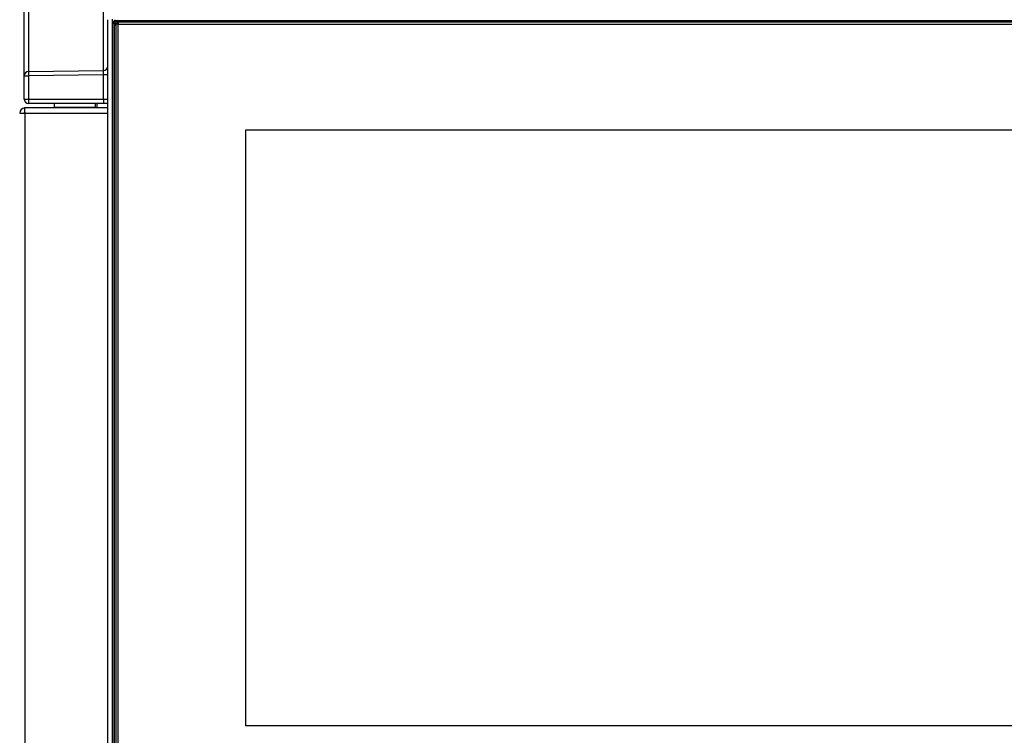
# Model space of a CAD drawing. Header units: millimetres. Extents: x 47 to 352, y 19 to 432.
# Tile 15 of 31: x 72 to 117, y 221 to 254. Entities that reach past the tile are written whole.
import ezdxf
from ezdxf.enums import TextEntityAlignment as Align

# ---------------------------------------------------------------- set-up
doc = ezdxf.new("R2010")
doc.units = ezdxf.units.MM
doc.layers.add('146338PRO-HÜLLEN', color=7, linetype='Continuous')
doc.layers.add('Standard', color=7, linetype='Continuous')
doc.styles.add('SEACAD_Arial', font='arial.ttf')
doc.dimstyles.new('ISO_(mm)', dxfattribs={"dimtxt": 3, "dimasz": 3, "dimexe": 1.5, "dimexo": 0, "dimgap": 0.75, "dimtad": 1, "dimlfac": 5, "dimtxsty": 'SEACAD_Arial', "dimblk1": '_SE_FILLED', "dimblk2": '_SE_FILLED', "dimsah": 1, "dimcen": 1.5, "dimadec": 0, "dimazin": 0, "dimtfac": 0.5, "dimtmove": 0, "dimatfit": 3, "dimfxl": 1, "dimarcsym": 0})

# ---------------------------------------------------------------- blocks, each defined once
blk = doc.blocks.new('SE')
at = {"layer": '146338PRO-HÜLLEN', "color": 7, "linetype": 'Continuous'}
for p, q in [((72.318, 257.178), (72.318, 251.25)), ((72.122, 251.051), (72.122, 256.979)), ((75.725, 251.306), (75.725, 256.545)), ((75.922, 216.484), (75.922, 253.603)), ((76.122, 253.627), (76.122, 216.508)), ((76.151, 216.657), (76.151, 253.45)), ((76.211, 253.442), (76.211, 216.649)), ((76.221, 253.367), (76.211, 253.442)), ((76.221, 216.619), (76.221, 253.367)), ((76.271, 253.569), (131.572, 253.569)), ((131.572, 253.502), (76.271, 253.502)), ((76.271, 253.502), (76.281, 253.427)), ((76.281, 253.36), (76.281, 253.427)), ((76.281, 253.427), (76.317, 253.427)), ((76.281, 253.36), (76.281, 216.59)), ((76.282, 253.391), (76.382, 253.49)), ((76.382, 253.403), (76.282, 253.391)), ((76.282, 253.391), (76.282, 216.786)), ((76.382, 253.49), (76.382, 253.403)), ((131.462, 253.49), (76.382, 253.49)), ((76.382, 216.798), (76.382, 253.403)), ((76.382, 253.403), (131.462, 253.403)), ((72.122, 250.004), (72.122, 251.051)), ((72.122, 251.051), (72.318, 251.051)), ((72.318, 251.25), (75.725, 251.306)), ((75.725, 251.106), (72.318, 251.051)), ((72.318, 251.051), (72.318, 250.004)), ((75.725, 250.004), (75.725, 251.106)), ((75.922, 251.106), (75.725, 251.106)), ((72.122, 250.004), (72.318, 250.004)), ((72.318, 250.004), (75.725, 250.004)), ((75.725, 250.004), (75.922, 250.004)), ((72.143, 249.603), (72.143, 249.401)), ((72.172, 249.604), (72.158, 249.604)), ((72.158, 249.368), (72.158, 249.603)), ((75.922, 249.604), (72.172, 249.604)), ((75.729, 249.804), (72.322, 249.804)), ((73.482, 249.804), (73.482, 249.64)), ((73.482, 249.604), (73.482, 249.64)), ((73.482, 249.64), (75.362, 249.64)), ((75.157, 249.804), (75.157, 249.804)), ((75.161, 249.804), (75.161, 249.804)), ((75.362, 249.604), (75.359, 249.804)), ((75.419, 249.804), (75.422, 249.604)), ((75.915, 249.804), (75.729, 249.804)), ((71.922, 249.368), (72.158, 249.368)), ((72.158, 249.368), (75.922, 249.368)), ((72.158, 249.368), (72.158, 204.54)), ((82.172, 248.609), (125.672, 248.609)), ((82.172, 248.609), (125.672, 248.609)), ((82.172, 221.592), (82.172, 248.609)), ((125.672, 221.592), (82.172, 221.592))]:
    blk.add_line(p, q, dxfattribs=at)
for centre, radius, start, end in [((76.271, 253.449), 0.12, 89.7829, 179.7885), ((76.271, 253.442), 0.0597, 89.6834, 179.888), ((62.209, 253.535), 14.062, 359.8641, 0.1359), ((75.722, 251.505), 0.2, 270.9281, 359.9322), ((72.001, 251.206), 3.726, 358.4659, 1.5341), ((72.322, 250.004), 0.2, 180, 270), ((72.158, 249.368), 0.236, 93.4355, 180), ((72.158, 249.368), 0.236, 90, 93.4355), ((72.172, 249.368), 0.236, 90, 93.4355), ((72.162, 249.364), 0.04, 95.7392, 174.2608), ((72.158, 249.368), 0.036, 113.1311, 180), ((72.158, 249.368), 0.036, 90, 113.1311)]:
    blk.add_arc(centre, radius, start, end, dxfattribs=at)
for centre, major_axis, ratio, start_param, end_param in [((76.281, 253.367), (-0.0595, -0.0075), 0.990117, 4.58886, 6.159351), ((76.281, 253.367), (-0.06, 0), 0.121869, 0.017453, 1.570796), ((72.322, 251.051), (-0.2, 0), 0.997564, 4.729842, 6.283185), ((72.322, 251.051), (-0.003, 0.2), 0.01745, 0.069813, 1.570512), ((72.322, 250.004), (0, -0.2), 0.017452, 4.712389, 6.283185), ((75.729, 250.004), (0, -0.2), 0.017452, 4.712389, 6.283185)]:
    blk.add_ellipse(centre, major_axis=major_axis, ratio=ratio, start_param=start_param, end_param=end_param, dxfattribs=at)
blk.add_open_spline([(76.211, 253.442), (76.211, 253.444), (76.204, 253.446), (76.182, 253.449), (76.167, 253.45), (76.151, 253.45)], degree=3, knots=[0, 0, 0, 0, 0.5, 0.5, 1, 1, 1, 1], dxfattribs=at)
blk = doc.blocks.new('DMBLK7')
at = {"layer": 'Standard', "linetype": 'Continuous'}
for points in [[(50.703, 279.012), (51.703, 279.012), (51.203, 282.012)], [(50.703, 155.383), (51.203, 152.383), (51.703, 155.383)]]:
    blk.add_hatch(color=7, dxfattribs=at).paths.add_polyline_path(points)
at = {"layer": 'Standard', "color": 7, "linetype": 'Continuous'}
for p, q in [((77.427, 282.012), (49.703, 282.012)), ((51.203, 282.012), (51.203, 152.383)), ((74.822, 152.383), (49.703, 152.383))]:
    blk.add_line(p, q, dxfattribs=at)
at = {"layer": 'Standard', "color": 7, "linetype": 'Continuous', "style": 'SEACAD_Arial'}
blk.add_text('648,15', height=3, rotation=90, dxfattribs=at).set_placement((47.453, 210.741), align=Align.TOP_LEFT)
blk = doc.blocks.new('_SE_FILLED')
at = {"color": 0}
blk.add_line((0, 0), (-1, 0), dxfattribs=at)
blk.add_solid([(0, 0), (-1, -0.1665), (-1, 0.1665), (0, 0)], dxfattribs=at)
blk = doc.blocks.new('DMBLK9')
at = {"layer": 'Standard', "linetype": 'Continuous'}
for points in [[(72.482, 288.732), (69.482, 288.232), (72.482, 287.732)], [(153.762, 288.732), (153.762, 287.732), (156.762, 288.232)]]:
    blk.add_hatch(color=7, dxfattribs=at).paths.add_polyline_path(points)
at = {"layer": 'Standard', "color": 7, "linetype": 'Continuous'}
for p, q in [((69.482, 218.737), (69.482, 289.732)), ((156.762, 219.898), (156.762, 289.732)), ((69.482, 288.232), (156.762, 288.232))]:
    blk.add_line(p, q, dxfattribs=at)
at = {"layer": 'Standard', "color": 7, "linetype": 'Continuous', "style": 'SEACAD_Arial'}
blk.add_text('436,4', height=3, dxfattribs=at).set_placement((107.839, 291.982), align=Align.TOP_LEFT)

msp = doc.modelspace()

# ---------------------------------------------------------------- block references
at = {"layer": 'Standard'}
msp.add_blockref('SE', (0, 0), dxfattribs=at)

# ---------------------------------------------------------------- dimensions: what is measured, and where the dimension line sits
at = {"layer": 'Standard', "color": 7, "linetype": 'Continuous'}
dim = msp.add_linear_dim(base=(156.7616, 288.2316), p1=(69.4816, 218.7369), p2=(156.7616, 218.2349), text='\\A1;<>', dimstyle='ISO_(mm)', dxfattribs=at)
dim.commit()
dim.dimension.update_dxf_attribs({"geometry": 'DMBLK9', "text_midpoint": (113.1216, 288.2316), "dimtype": 160})
dim = msp.add_linear_dim(base=(51.20321, 152.38277), p1=(102.22037, 282.01183), p2=(74.82163, 152.38277), angle=90, text='\\A1;<>', dimstyle='ISO_(mm)', dxfattribs=at)
dim.commit()
dim.dimension.update_dxf_attribs({"geometry": 'DMBLK7', "text_midpoint": (51.20321, 217.1973), "dimtype": 160})

doc.saveas('drawing.dxf')
